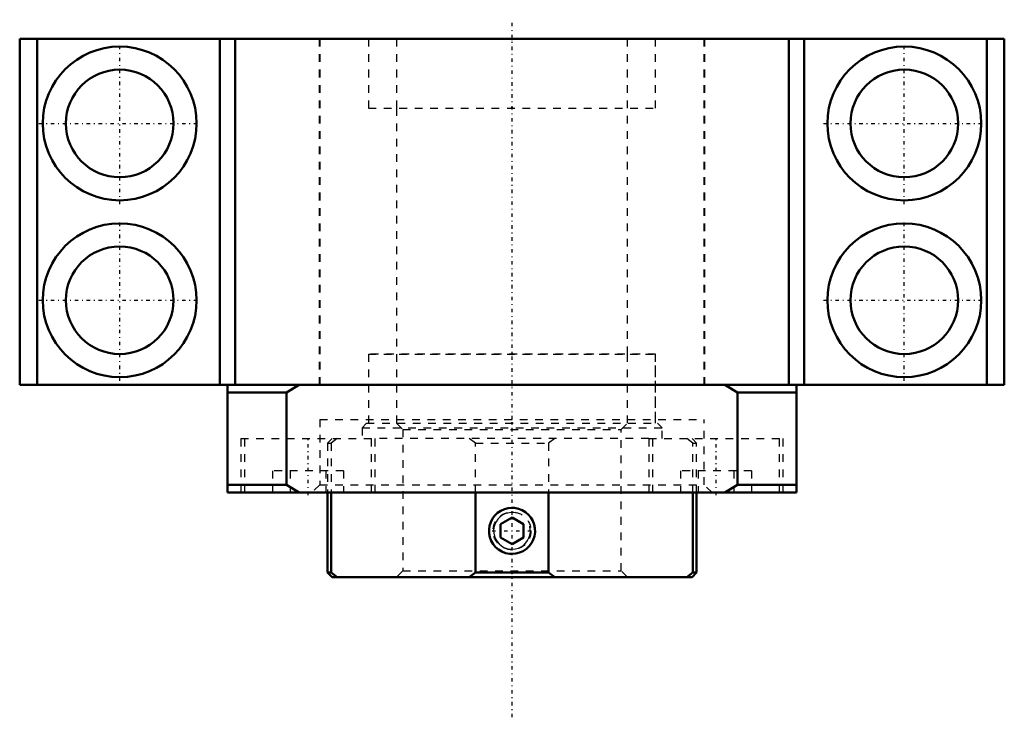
# Model space of a CAD drawing. Header units: millimetres. Extents: x -64 to 64, y -43 to 47.
import ezdxf

# ---------------------------------------------------------------- set-up
doc = ezdxf.new("R2010")
doc.units = ezdxf.units.MM
doc.linetypes.add('Center', pattern=[1.5, 0.45, -0.5, 0.05, -0.5])
doc.linetypes.add('Dashed', pattern=[2, 1, -1])
for name, color, linetype, lineweight in [('2d ConnectionPoints', 7, 'Continuous', 50), ('AM_0', 7, 'Continuous', 50), ('AM_5', 3, 'Continuous', 25), ('AM_7', 7, 'Center', 25), ('AM_9', 6, 'Dashed', 25)]:
    doc.layers.add(name, color=color, linetype=linetype, lineweight=lineweight)

# ---------------------------------------------------------------- blocks, each defined once
blk = doc.blocks.new('1_RN_30_0_in_BK30Yes_4')
at = {"layer": 'AM_0'}
for p, q in [((-24, -14), (-24, -24.4)), ((-23.52, -14), (-23.52, -24.4)), ((-4.76, -24.4), (-4.76, -14)), ((4.76, -14), (4.76, -24.4)), ((23.52, -24.4), (23.52, -14)), ((24, -24.4), (24, -14)), ((0, -17.27), (-1.5, -18.13)), ((1.5, -18.13), (0, -17.27)), ((-1.5, -19.87), (-1.5, -18.13)), ((1.5, -19.87), (1.5, -18.13)), ((-1.5, -19.87), (0, -20.73)), ((0, -20.73), (1.5, -19.87)), ((-24, -24.4), (-23.4, -25)), ((-24, -24.4), (-23.52, -24.4)), ((-23.52, -24.4), (-22.73, -25)), ((-23.4, -25), (23.4, -25)), ((-5.55, -25), (-4.76, -24.4)), ((-4.76, -24.4), (4.76, -24.4)), ((4.76, -24.4), (5.55, -25)), ((22.73, -25), (23.52, -24.4)), ((23.4, -25), (24, -24.4)), ((23.52, -24.4), (24, -24.4))]:
    blk.add_line(p, q, dxfattribs=at)
blk.add_lwpolyline([(0, -22), (0.5, -21.96), (0.99, -21.83), (1.45, -21.63), (1.87, -21.35), (2.23, -21), (2.54, -20.6), (2.77, -20.15), (2.92, -19.67), (2.99, -19.17), (2.98, -18.66), (2.88, -18.17), (2.71, -17.7), (2.45, -17.27), (2.13, -16.89), (1.74, -16.56), (1.31, -16.3), (0.83, -16.12), (0.34, -16.02), (0, -16), (-0.5, -16.04), (-0.99, -16.17), (-1.45, -16.37), (-1.87, -16.65), (-2.23, -17), (-2.54, -17.4), (-2.77, -17.85), (-2.92, -18.33), (-2.99, -18.83), (-2.98, -19.34), (-2.88, -19.83), (-2.71, -20.3), (-2.45, -20.73), (-2.13, -21.11), (-1.74, -21.44), (-1.31, -21.7), (-0.83, -21.88), (-0.34, -21.98), (0, -22)], dxfattribs=at)
at = {"layer": 'AM_5', "linetype": 'Dashed'}
blk.add_arc((0, -19), 3, 75, 15, dxfattribs=at)
at = {"layer": 'AM_5'}
blk.add_arc((0, -19), 2.39, 75, 15, dxfattribs=at)
at = {"layer": 'AM_7'}
blk.add_line((-2.58, -19), (2.58, -19), dxfattribs=at)
at = {"layer": 'AM_9'}
for p, q in [((-18.9, -5), (-19.5, -5.6)), ((-18.9, -5), (18.9, -5)), ((-15, -5), (-14.19, -5.81)), ((14.19, -5.81), (15, -5)), ((19.5, -5.6), (18.9, -5)), ((-19.5, -5.6), (-19.5, -7)), ((-19.5, -5.6), (19.5, -5.6)), ((-14.19, -5.81), (-14.19, -24.19)), ((-14.19, -5.81), (14.19, -5.81)), ((14.19, -24.19), (14.19, -5.81)), ((19.5, -7), (19.5, -5.6)), ((-23.4, -7), (-24, -7.6)), ((-24, -7.6), (-24, -14)), ((-24, -7.6), (-23.52, -7.6)), ((-22.73, -7), (-23.52, -7.6)), ((-23.52, -7.6), (-23.52, -14)), ((17.77, -7), (-17.77, -7)), ((-4.76, -7.6), (-5.55, -7)), ((-4.76, -14), (-4.76, -7.6)), ((-4.76, -7.6), (4.76, -7.6)), ((5.55, -7), (4.76, -7.6)), ((4.76, -7.6), (4.76, -14)), ((23.52, -7.6), (22.73, -7)), ((24, -7.6), (23.4, -7)), ((23.52, -7.6), (24, -7.6)), ((23.52, -14), (23.52, -7.6)), ((24, -14), (24, -7.6)), ((-14.19, -24.19), (-15, -25)), ((-14.19, -24.19), (14.19, -24.19)), ((15, -25), (14.19, -24.19))]:
    blk.add_line(p, q, dxfattribs=at)
blk.add_circle((0, -19), 2.46, dxfattribs=at)
blk = doc.blocks.new('2_BK_30collar_1_0_in_BK30Yes_4')
at = {"layer": 'AM_9'}
for p, q in [((18.65, 4), (-18.65, 4)), ((-18.65, 4), (-18.65, -5)), ((-15, 4), (-15, -5)), ((15, -5), (15, 4)), ((18.65, -5), (18.65, 4))]:
    blk.add_line(p, q, dxfattribs=at)
blk = doc.blocks.new('3_BK_30collar_2_0_in_BK30Yes_4')
at = {"layer": 'AM_9'}
for p, q in [((-18.65, 45), (-18.65, 36)), ((-15, 45), (-15, 36)), ((15, 36), (15, 45)), ((18.65, 36), (18.65, 45)), ((-18.65, 36), (18.65, 36))]:
    blk.add_line(p, q, dxfattribs=at)
blk = doc.blocks.new('4_BK_30_0_in_BK30Yes_4')
at = {"layer": 'AM_0'}
for p, q in [((-64, 45), (-64, 0)), ((64, 45), (-64, 45)), ((-61.72, 45), (-61.72, 0)), ((-38, 45), (-38, 0)), ((-36, 45), (-36, 0)), ((36, 45), (36, 0)), ((38, 45), (38, 0)), ((61.72, 45), (61.72, 0)), ((64, 45), (64, 0)), ((64, 0), (-64, 0)), ((-27.7, -0.01), (-27.69, 0)), ((27.69, 0), (27.7, -0.01)), ((-37, -14), (-37, -0.01)), ((-29.33, -1), (-37, -1)), ((-29.33, -1), (-27.68, -0.01)), ((-29.33, -13), (-29.33, -1)), ((-27.68, -0.01), (27.68, -0.01)), ((27.68, -0.01), (29.33, -1)), ((29.33, -1), (37, -1)), ((29.33, -1), (29.33, -13)), ((37, -0.01), (37, -14)), ((-37, -13), (-29.33, -13)), ((-37, -14), (37, -14)), ((-27.66, -14), (-29.33, -13)), ((29.33, -13), (27.66, -14)), ((29.33, -13), (37, -13))]:
    blk.add_line(p, q, dxfattribs=at)
for centre, radius in [((-51, 34), 10), ((51, 34), 10), ((-51, 34), 7), ((51, 34), 7), ((-51, 11), 10), ((51, 11), 10), ((-51, 11), 7), ((51, 11), 7)]:
    blk.add_circle(centre, radius, dxfattribs=at)
at = {"layer": 'AM_7'}
for p, q in [((0, -43.25), (0, 47.5)), ((-51, 23.5), (-51, 44.5)), ((51, 23.5), (51, 44.5)), ((-61.5, 34), (-40.5, 34)), ((40.5, 34), (61.5, 34)), ((-51, 0.5), (-51, 21.5)), ((51, 0.5), (51, 21.5)), ((-61.5, 11), (-40.5, 11)), ((40.5, 11), (61.5, 11)), ((-26.52, -14.35), (-26.52, -6.65)), ((26.52, -14.35), (26.52, -6.65))]:
    blk.add_line(p, q, dxfattribs=at)
at = {"layer": 'AM_9'}
for p, q in [((-25.05, 45), (-25.05, 0)), ((-25, 45), (-25, 0)), ((-18.65, 45), (-18.65, 36)), ((18.65, 36), (18.65, 45)), ((25, 0), (25, 45)), ((25.05, 0), (25.05, 45)), ((-18.65, 36), (18.65, 36)), ((-15, 36), (-15, 4)), ((15, 4), (15, 36)), ((-18.65, 4), (18.65, 4)), ((-18.65, 4), (-18.65, -4.5)), ((18.65, -4.5), (18.65, 4)), ((-25, -4.5), (-25, -13)), ((-25, -4.5), (25, -4.5)), ((25, -13), (25, -4.5)), ((-35.27, -7), (-17.77, -7)), ((-35.27, -7), (-35.27, -14)), ((-34.77, -7), (-34.77, -14)), ((-18.27, -14), (-18.27, -7)), ((-17.77, -14), (-17.77, -7)), ((17.77, -7), (35.27, -7)), ((17.77, -7), (17.77, -14)), ((18.27, -7), (18.27, -14)), ((34.77, -14), (34.77, -7)), ((35.27, -14), (35.27, -7)), ((-31.14, -11.2), (-31.14, -14)), ((-21.9, -11.2), (-31.14, -11.2)), ((-28.83, -11.2), (-28.83, -14)), ((-24.21, -11.2), (-24.21, -14)), ((-21.9, -11.2), (-21.9, -14)), ((21.9, -11.2), (21.9, -14)), ((31.14, -11.2), (21.9, -11.2)), ((24.21, -11.2), (24.21, -14)), ((28.83, -11.2), (28.83, -14)), ((31.14, -11.2), (31.14, -14)), ((-25, -13), (-26, -14)), ((-25, -13), (25, -13)), ((26, -14), (25, -13))]:
    blk.add_line(p, q, dxfattribs=at)

msp = doc.modelspace()

# ---------------------------------------------------------------- linework, layer by layer
at = {"layer": '2d ConnectionPoints'}
for p in [(0, 45), (0, 36), (0, 36), (0, 4), (0, 4), (0, 0), (0, -5)]:
    msp.add_point(p, dxfattribs=at)

# ---------------------------------------------------------------- block references
for name in ['4_BK_30_0_in_BK30Yes_4', '3_BK_30collar_2_0_in_BK30Yes_4', '2_BK_30collar_1_0_in_BK30Yes_4', '1_RN_30_0_in_BK30Yes_4']:
    msp.add_blockref(name, (0, 0))

doc.saveas('drawing.dxf')
